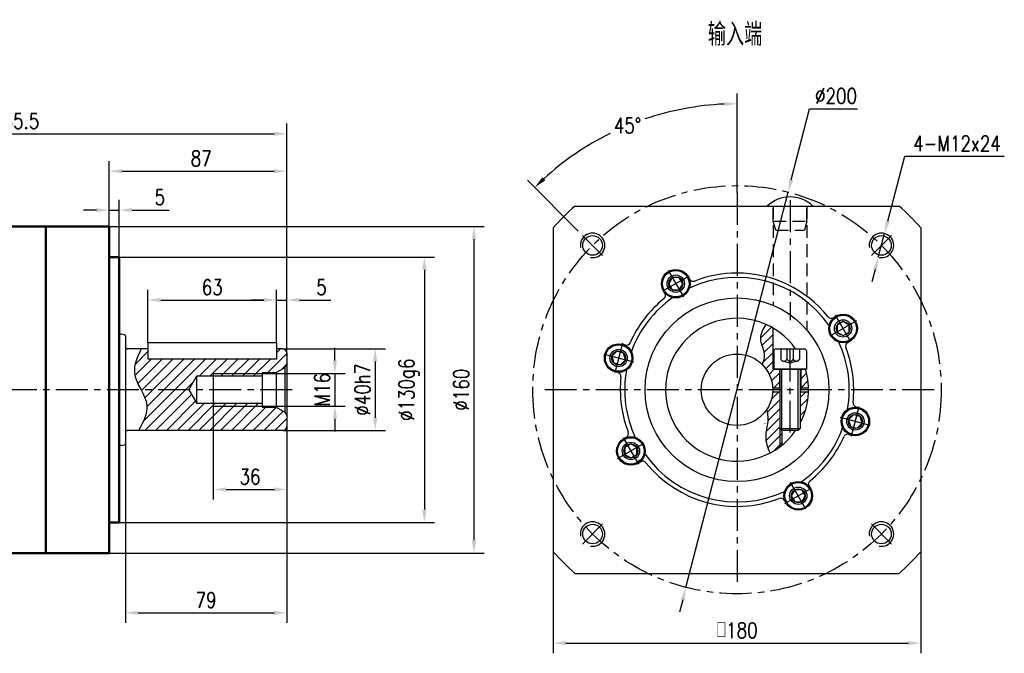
# Model space of a CAD drawing. Header units: inches. Extents: x 55 to 1027, y 13 to 695.
# Tile 3 of 3: x 545 to 1027, y 384 to 695. Entities that reach past the tile are written whole.
import ezdxf

# ---------------------------------------------------------------- set-up
doc = ezdxf.new("R2010")
doc.units = ezdxf.units.IN
doc.header["$LTSCALE"] = 25
doc.header["$MEASUREMENT"] = 0
for name, pattern in [('CENTER', [2, 1.25, -0.25, 0.25, -0.25]), ('HIDDEN', [0.375, 0.25, -0.125]), ('实线', [0])]:
    doc.linetypes.add(name, pattern=pattern)
for name, color, linetype in [('1轮廓实线层', 7, 'Continuous'), ('2细线层', 4, 'Continuous'), ('3中心线层', 1, 'CENTER'), ('4虚线层', 6, 'HIDDEN'), ('5剖面线层', 2, 'Continuous'), ('6文字层', 3, 'Continuous'), ('7标注层', 4, 'Continuous')]:
    doc.layers.add(name, color=color, linetype=linetype)
doc.layers.add('可见 (ISO)', color=7, linetype='实线', lineweight=50)
doc.styles.add('PC_TEXTSTYLE', font='isocp.shx', dxfattribs={"width": 0.8, "bigfont": 'HZFS.SHX'})
doc.styles.add('TH_GBDIM', font='romans.shx', dxfattribs={"width": 0.8, "bigfont": 'gbcbig.shx'})
doc.dimstyles.new('直径标注A3', dxfattribs={"dimscale": 2.5, "dimtxt": 3.5, "dimasz": 3, "dimexe": 2, "dimexo": 0.0625, "dimgap": 1, "dimtad": 1, "dimtih": 1, "dimtoh": 1, "dimdsep": 46, "dimtxsty": 'PC_TEXTSTYLE', "dimsah": 1, "dimcen": 0.09, "dimclrt": 3, "dimadec": 0, "dimazin": 0, "dimtfac": 0.7, "dimtmove": 0, "dimatfit": 0, "dimfxl": 1, "dimtzin": 0, "dimarcsym": 0})
doc.dimstyles.new('线性标注', dxfattribs={"dimscale": 2.5, "dimtxt": 2.5, "dimasz": 3, "dimexe": 2, "dimexo": 0, "dimgap": 1, "dimtad": 1, "dimdsep": 46, "dimtxsty": 'PC_TEXTSTYLE', "dimsah": 1, "dimcen": 0.09, "dimclrt": 3, "dimadec": 0, "dimazin": 2, "dimtfac": 0.7, "dimtix": 1, "dimtmove": 0, "dimatfit": 0, "dimfxl": 1, "dimtzin": 0, "dimarcsym": 0})
doc.dimstyles.new('角度标注', dxfattribs={"dimscale": 2.5, "dimtxt": 3.5, "dimasz": 3, "dimexe": 2, "dimexo": 0, "dimgap": 1, "dimtad": 1, "dimtih": 1, "dimtoh": 1, "dimdsep": 46, "dimtxsty": 'PC_TEXTSTYLE', "dimsah": 1, "dimcen": 0.09, "dimclrd": 4, "dimclrt": 3, "dimadec": 0, "dimazin": 0, "dimtfac": 0.7, "dimtmove": 0, "dimatfit": 0, "dimfxl": 1, "dimtzin": 0, "dimarcsym": 0})

# ---------------------------------------------------------------- blocks, each defined once
blk = doc.blocks.new('*D79')
at = {"layer": '7标注层', "color": 0, "lineweight": -2, "transparency": 16777216}
for p, q in [((410.292745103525, 592.3277031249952), (410.292745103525, 643.6591680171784)), ((675.7927451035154, 530.4953561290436), (675.7927451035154, 643.6591680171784)), ((416.542745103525, 638.6591680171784), (669.5427451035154, 638.6591680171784))]:
    blk.add_line(p, q, dxfattribs=at)
at = {"layer": '7标注层', "color": 0, "transparency": 16777216}
for points in [[(416.542745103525, 639.7008346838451), (416.542745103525, 637.6175013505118), (410.292745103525, 638.6591680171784)], [(669.5427451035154, 639.7008346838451), (669.5427451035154, 637.6175013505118), (675.7927451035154, 638.6591680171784)]]:
    blk.add_solid(points, dxfattribs=at)
at = {"layer": 'Defpoints', "color": 0, "transparency": 16777216}
for p in [(675.7927451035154, 638.6591680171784), (410.292745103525, 592.3277031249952), (675.7927451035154, 530.4953561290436)]:
    blk.add_point(p, dxfattribs=at)
at = {"layer": '7标注层', "color": 3, "transparency": 16777216, "insert": (543.0427451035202, 644.9091680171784), "char_height": 7.5, "attachment_point": 5, "style": 'TH_GBDIM'}
blk.add_mtext('265.5', dxfattribs=at)
blk = doc.blocks.new('*D99')
at = {"layer": '7标注层', "color": 0, "lineweight": -2, "transparency": 16777216}
for p, q in [((588.7927451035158, 578.2773150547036), (748.157957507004, 578.2773150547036)), ((743.157957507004, 572.0273150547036), (743.157957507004, 454.5273150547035)), ((588.7927451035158, 448.2773150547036), (748.157957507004, 448.2773150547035))]:
    blk.add_line(p, q, dxfattribs=at)
at = {"layer": '7标注层', "color": 0, "transparency": 16777216}
for points in [[(742.1162908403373, 572.0273150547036), (744.1996241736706, 572.0273150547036), (743.157957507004, 578.2773150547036)], [(742.1162908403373, 454.5273150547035), (744.1996241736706, 454.5273150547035), (743.157957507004, 448.2773150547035)]]:
    blk.add_solid(points, dxfattribs=at)
at = {"layer": 'Defpoints', "color": 0, "transparency": 16777216}
for p in [(588.7927451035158, 578.2773150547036), (588.7927451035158, 448.2773150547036), (743.157957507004, 448.2773150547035)]:
    blk.add_point(p, dxfattribs=at)
at = {"layer": '7标注层', "color": 3, "transparency": 16777216, "insert": (735.6579575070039, 513.2773150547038), "char_height": 7.5, "attachment_point": 5, "rotation": 90, "style": 'TH_GBDIM'}
blk.add_mtext('\\A1;%%c130g6', dxfattribs=at)
blk = doc.blocks.new('*D100')
at = {"layer": '7标注层', "color": 0, "lineweight": -2, "transparency": 16777216}
for p, q in [((673.7927451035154, 533.2773150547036), (724.0914415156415, 533.2773150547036)), ((719.0914415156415, 527.0273150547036), (719.0914415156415, 499.5273150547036)), ((673.7927451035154, 493.2773150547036), (724.0914415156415, 493.2773150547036))]:
    blk.add_line(p, q, dxfattribs=at)
at = {"layer": '7标注层', "color": 0, "transparency": 16777216}
for points in [[(718.0497748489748, 527.0273150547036), (720.1331081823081, 527.0273150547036), (719.0914415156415, 533.2773150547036)], [(718.0497748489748, 499.5273150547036), (720.1331081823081, 499.5273150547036), (719.0914415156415, 493.2773150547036)]]:
    blk.add_solid(points, dxfattribs=at)
at = {"layer": 'Defpoints', "color": 0, "transparency": 16777216}
for p in [(673.7927451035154, 533.2773150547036), (673.7927451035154, 493.2773150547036), (719.0914415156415, 493.2773150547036)]:
    blk.add_point(p, dxfattribs=at)
at = {"layer": '7标注层', "color": 3, "transparency": 16777216, "insert": (712.8414415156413, 513.2773150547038), "char_height": 7.5, "attachment_point": 5, "rotation": 90, "style": 'TH_GBDIM'}
blk.add_mtext('\\A1;%%c40h7', dxfattribs=at)
blk = doc.blocks.new('*D101')
at = {"layer": '7标注层', "color": 0, "lineweight": -2, "transparency": 16777216}
for p, q in [((699.3706427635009, 527.5273150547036), (699.3706427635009, 533.7773150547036)), ((663.4597263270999, 521.2773150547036), (704.3706427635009, 521.2773150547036)), ((699.3706427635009, 521.2773150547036), (699.3706427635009, 505.2773150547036)), ((663.4597263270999, 505.2773150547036), (704.3706427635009, 505.2773150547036)), ((699.3706427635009, 499.0273150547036), (699.3706427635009, 492.7773150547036))]:
    blk.add_line(p, q, dxfattribs=at)
at = {"layer": '7标注层', "color": 0, "transparency": 16777216}
for points in [[(698.3289760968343, 527.5273150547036), (700.4123094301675, 527.5273150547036), (699.3706427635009, 521.2773150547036)], [(698.3289760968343, 499.0273150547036), (700.4123094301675, 499.0273150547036), (699.3706427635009, 505.2773150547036)]]:
    blk.add_solid(points, dxfattribs=at)
at = {"layer": 'Defpoints', "color": 0, "transparency": 16777216}
for p in [(663.4597263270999, 521.2773150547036), (663.4597263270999, 505.2773150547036), (699.3706427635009, 505.2773150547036)]:
    blk.add_point(p, dxfattribs=at)
at = {"layer": '7标注层', "color": 3, "transparency": 16777216, "insert": (693.1206427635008, 513.2773150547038), "char_height": 7.5, "attachment_point": 5, "rotation": 90, "style": 'TH_GBDIM'}
blk.add_mtext('M16', dxfattribs=at)
blk = doc.blocks.new('*D102')
at = {"layer": '7标注层', "color": 0, "lineweight": -2, "transparency": 16777216}
for p, q in [((607.7927451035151, 536.2773150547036), (607.7927451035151, 562.2269495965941)), ((670.7927451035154, 536.2773150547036), (670.7927451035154, 562.2269495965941)), ((614.0427451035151, 557.2269495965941), (664.5427451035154, 557.2269495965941))]:
    blk.add_line(p, q, dxfattribs=at)
at = {"layer": '7标注层', "color": 0, "transparency": 16777216}
for points in [[(614.0427451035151, 558.2686162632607), (614.0427451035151, 556.1852829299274), (607.7927451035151, 557.2269495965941)], [(664.5427451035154, 558.2686162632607), (664.5427451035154, 556.1852829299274), (670.7927451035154, 557.2269495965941)]]:
    blk.add_solid(points, dxfattribs=at)
at = {"layer": 'Defpoints', "color": 0, "transparency": 16777216}
for p in [(670.7927451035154, 557.2269495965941), (607.7927451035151, 536.2773150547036), (670.7927451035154, 536.2773150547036)]:
    blk.add_point(p, dxfattribs=at)
at = {"layer": '7标注层', "color": 3, "transparency": 16777216, "insert": (639.2927451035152, 563.4769495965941), "char_height": 7.5, "attachment_point": 5, "style": 'TH_GBDIM'}
blk.add_mtext('63', dxfattribs=at)
blk = doc.blocks.new('*D103')
at = {"layer": '7标注层', "color": 0, "lineweight": -2, "transparency": 16777216}
for p, q in [((670.7927451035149, 536.2773150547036), (670.7927451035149, 562.2269495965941)), ((675.7927451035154, 529.7017508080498), (675.7927451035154, 562.2269495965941)), ((664.5427451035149, 557.2269495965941), (658.2927451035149, 557.2269495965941)), ((670.7927451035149, 557.2269495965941), (675.7927451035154, 557.2269495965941)), ((682.0427451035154, 557.2269495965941), (697.2927451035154, 557.2269495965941))]:
    blk.add_line(p, q, dxfattribs=at)
at = {"layer": '7标注层', "color": 0, "transparency": 16777216}
for points in [[(664.5427451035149, 558.2686162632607), (664.5427451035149, 556.1852829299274), (670.7927451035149, 557.2269495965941)], [(682.0427451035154, 558.2686162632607), (682.0427451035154, 556.1852829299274), (675.7927451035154, 557.2269495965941)]]:
    blk.add_solid(points, dxfattribs=at)
at = {"layer": 'Defpoints', "color": 0, "transparency": 16777216}
for p in [(675.7927451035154, 557.2269495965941), (670.7927451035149, 536.2773150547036), (675.7927451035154, 529.7017508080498)]:
    blk.add_point(p, dxfattribs=at)
at = {"layer": '7标注层', "color": 3, "transparency": 16777216, "insert": (692.7927451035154, 563.4769495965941), "char_height": 7.5, "attachment_point": 5, "style": 'TH_GBDIM'}
blk.add_mtext('5', dxfattribs=at)
blk = doc.blocks.new('*D104')
at = {"layer": '7标注层', "color": 0, "lineweight": -2, "transparency": 16777216}
for p, q in [((675.7927451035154, 497.267046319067), (675.7927451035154, 398.9888464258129)), ((596.7927451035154, 486.7995188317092), (596.7927451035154, 398.9888464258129)), ((603.0427451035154, 403.9888464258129), (669.5427451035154, 403.9888464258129))]:
    blk.add_line(p, q, dxfattribs=at)
at = {"layer": '7标注层', "color": 0, "transparency": 16777216}
for points in [[(603.0427451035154, 405.0305130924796), (603.0427451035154, 402.9471797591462), (596.7927451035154, 403.9888464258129)], [(669.5427451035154, 405.0305130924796), (669.5427451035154, 402.9471797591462), (675.7927451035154, 403.9888464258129)]]:
    blk.add_solid(points, dxfattribs=at)
at = {"layer": 'Defpoints', "color": 0, "transparency": 16777216}
for p in [(675.7927451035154, 497.267046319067), (596.7927451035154, 486.7995188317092), (675.7927451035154, 403.9888464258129)]:
    blk.add_point(p, dxfattribs=at)
at = {"layer": '7标注层', "color": 3, "transparency": 16777216, "insert": (636.2927451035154, 410.2388464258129), "char_height": 7.5, "attachment_point": 5, "style": 'TH_GBDIM'}
blk.add_mtext('79', dxfattribs=at)
blk = doc.blocks.new('*D105')
at = {"layer": '7标注层', "color": 0, "lineweight": -2, "transparency": 16777216}
for p, q in [((639.7927451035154, 505.2773150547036), (639.7927451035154, 459.4260778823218)), ((675.7927451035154, 498.409632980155), (675.7927451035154, 459.4260778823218)), ((646.0427451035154, 464.4260778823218), (669.5427451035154, 464.4260778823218))]:
    blk.add_line(p, q, dxfattribs=at)
at = {"layer": '7标注层', "color": 0, "transparency": 16777216}
for points in [[(646.0427451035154, 465.4677445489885), (646.0427451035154, 463.3844112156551), (639.7927451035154, 464.4260778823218)], [(669.5427451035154, 465.4677445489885), (669.5427451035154, 463.3844112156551), (675.7927451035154, 464.4260778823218)]]:
    blk.add_solid(points, dxfattribs=at)
at = {"layer": 'Defpoints', "color": 0, "transparency": 16777216}
for p in [(639.7927451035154, 505.2773150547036), (675.7927451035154, 498.409632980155), (675.7927451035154, 464.4260778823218)]:
    blk.add_point(p, dxfattribs=at)
at = {"layer": '7标注层', "color": 3, "transparency": 16777216, "insert": (657.7927451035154, 470.6760778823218), "char_height": 7.5, "attachment_point": 5, "style": 'TH_GBDIM'}
blk.add_mtext('36', dxfattribs=at)
blk = doc.blocks.new('*D106')
at = {"layer": '7标注层', "color": 0, "lineweight": -2, "transparency": 16777216}
for p, q in [((588.7927451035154, 592.7773150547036), (588.7927451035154, 625.333434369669)), ((675.7927451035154, 529.7017508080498), (675.7927451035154, 625.333434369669)), ((595.0427451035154, 620.333434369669), (669.5427451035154, 620.333434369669))]:
    blk.add_line(p, q, dxfattribs=at)
at = {"layer": '7标注层', "color": 0, "transparency": 16777216}
for points in [[(595.0427451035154, 621.3751010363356), (595.0427451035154, 619.2917677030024), (588.7927451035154, 620.333434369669)], [(669.5427451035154, 621.3751010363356), (669.5427451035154, 619.2917677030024), (675.7927451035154, 620.333434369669)]]:
    blk.add_solid(points, dxfattribs=at)
at = {"layer": 'Defpoints', "color": 0, "transparency": 16777216}
for p in [(675.7927451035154, 620.333434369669), (588.7927451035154, 592.7773150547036), (675.7927451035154, 529.7017508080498)]:
    blk.add_point(p, dxfattribs=at)
at = {"layer": '7标注层', "color": 3, "transparency": 16777216, "insert": (633.8921463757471, 626.583434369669), "char_height": 7.5, "attachment_point": 5, "style": 'TH_GBDIM'}
blk.add_mtext('87', dxfattribs=at)
blk = doc.blocks.new('*D107')
at = {"layer": '7标注层', "color": 0, "lineweight": -2, "transparency": 16777216}
for p, q in [((588.7927451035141, 565.3972325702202), (588.7927451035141, 606.3082556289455)), ((593.7927451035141, 565.3972325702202), (593.7927451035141, 606.3082556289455)), ((582.5427451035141, 601.3082556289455), (576.2927451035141, 601.3082556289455)), ((588.7927451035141, 601.3082556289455), (593.7927451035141, 601.3082556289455)), ((600.0427451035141, 601.3082556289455), (618.1260784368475, 601.3082556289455))]:
    blk.add_line(p, q, dxfattribs=at)
at = {"layer": '7标注层', "color": 0, "transparency": 16777216}
for points in [[(582.5427451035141, 602.3499222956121), (582.5427451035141, 600.2665889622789), (588.7927451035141, 601.3082556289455)], [(600.0427451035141, 602.3499222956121), (600.0427451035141, 600.2665889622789), (593.7927451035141, 601.3082556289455)]]:
    blk.add_solid(points, dxfattribs=at)
at = {"layer": 'Defpoints', "color": 0, "transparency": 16777216}
for p in [(593.7927451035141, 601.3082556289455), (588.7927451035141, 565.3972325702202), (593.7927451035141, 565.3972325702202)]:
    blk.add_point(p, dxfattribs=at)
at = {"layer": '7标注层', "color": 3, "transparency": 16777216, "insert": (613.6260784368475, 607.5582556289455), "char_height": 7.5, "attachment_point": 5, "style": 'TH_GBDIM'}
blk.add_mtext('5', dxfattribs=at)
blk = doc.blocks.new('*D108')
at = {"layer": '7标注层', "color": 0, "lineweight": -2, "transparency": 16777216}
for p, q in [((573.7927451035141, 593.2773150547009), (772.4516861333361, 593.2773150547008)), ((767.4516861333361, 587.0273150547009), (767.4516861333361, 439.5273150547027)), ((573.7927451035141, 433.2773150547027), (772.4516861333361, 433.2773150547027))]:
    blk.add_line(p, q, dxfattribs=at)
at = {"layer": '7标注层', "color": 0, "transparency": 16777216}
for points in [[(766.4100194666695, 587.0273150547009), (768.4933528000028, 587.0273150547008), (767.4516861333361, 593.2773150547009)], [(766.4100194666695, 439.5273150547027), (768.4933528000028, 439.5273150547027), (767.4516861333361, 433.2773150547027)]]:
    blk.add_solid(points, dxfattribs=at)
at = {"layer": 'Defpoints', "color": 0, "transparency": 16777216}
for p in [(573.7927451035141, 593.2773150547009), (573.7927451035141, 433.2773150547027), (767.4516861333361, 433.2773150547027)]:
    blk.add_point(p, dxfattribs=at)
at = {"layer": '7标注层', "color": 3, "transparency": 16777216, "insert": (761.201686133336, 513.277315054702), "char_height": 7.5, "attachment_point": 5, "rotation": 90, "style": 'TH_GBDIM'}
blk.add_mtext('%%C160', dxfattribs=at)
blk = doc.blocks.new('*D110')
at = {"layer": '7标注层', "color": 0, "lineweight": -2, "transparency": 16777216}
for p, q in [((922.8298033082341, 616.1483715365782), (931.8225247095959, 650.9496333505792)), ((931.8225247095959, 650.9496333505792), (955.1796675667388, 650.9496333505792)), ((871.229249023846, 416.4574971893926), (921.266150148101, 610.0971329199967)), ((869.6655958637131, 410.4062585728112), (868.1019427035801, 404.3550199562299))]:
    blk.add_line(p, q, dxfattribs=at)
at = {"layer": '7标注层', "color": 0, "transparency": 16777216}
for points in [[(921.8212635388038, 616.4089803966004), (923.8383430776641, 615.8877626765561), (921.266150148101, 610.0971329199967)], [(868.6570560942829, 410.6668674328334), (870.6741356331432, 410.1456497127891), (871.229249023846, 416.4574971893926)]]:
    blk.add_solid(points, dxfattribs=at)
at = {"layer": 'Defpoints', "color": 0, "transparency": 16777216}
for p in [(921.266150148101, 610.0971329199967), (871.229249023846, 416.4574971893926)]:
    blk.add_point(p, dxfattribs=at)
at = {"layer": '7标注层', "color": 3, "transparency": 16777216, "insert": (944.7510961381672, 657.1996333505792), "char_height": 7.5, "attachment_point": 5, "style": 'TH_GBDIM'}
blk.add_mtext('∅200', dxfattribs=at)
blk = doc.blocks.new('*D111')
at = {"layer": '7标注层', "color": 0, "lineweight": -2, "transparency": 16777216}
for p, q in [((806.2476995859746, 433.9047757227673), (806.2476995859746, 384.1335611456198)), ((986.2476995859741, 433.9047757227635), (986.2476995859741, 384.1335611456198)), ((812.4976995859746, 389.1335611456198), (979.9976995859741, 389.1335611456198))]:
    blk.add_line(p, q, dxfattribs=at)
at = {"layer": '7标注层', "color": 0, "transparency": 16777216}
for points in [[(812.4976995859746, 390.1752278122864), (812.4976995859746, 388.0918944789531), (806.2476995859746, 389.1335611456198)], [(979.9976995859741, 390.1752278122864), (979.9976995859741, 388.0918944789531), (986.2476995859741, 389.1335611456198)]]:
    blk.add_solid(points, dxfattribs=at)
at = {"layer": 'Defpoints', "color": 0, "transparency": 16777216}
for p in [(806.2476995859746, 433.9047757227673), (986.2476995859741, 433.9047757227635), (986.2476995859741, 389.1335611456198)]:
    blk.add_point(p, dxfattribs=at)
at = {"layer": '7标注层', "color": 3, "transparency": 16777216, "insert": (896.2476995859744, 395.3835611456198), "char_height": 7.5, "attachment_point": 5, "style": 'TH_GBDIM'}
blk.add_mtext('{□}180', dxfattribs=at)
blk = doc.blocks.new('GB／T70.1M10M30')
at = {"layer": '1轮廓实线层'}
for p, q in [((0, -7), (0, 7)), ((1, 8), (10, 8)), ((10, 8), (10, -8)), ((10, 5), (39, 5)), ((39, 5), (40, 4)), ((39, -5), (39, 5)), ((40, 4), (40, -4)), ((39, -5), (40, -4)), ((1, -8), (10, -8)), ((10, -5), (39, -5))]:
    blk.add_line(p, q, dxfattribs=at)
for centre, start, end in [((1, 7), 90, 180), ((1, -7), 180, 270)]:
    blk.add_arc(centre, 1, start, end, dxfattribs=at)
at = {"layer": '2细线层'}
for p, q in [((40, 4), (10, 4)), ((40, -4), (10, -4))]:
    blk.add_line(p, q, dxfattribs=at)
at = {"layer": '3中心线层', "ltscale": 0.5}
blk.add_line((41, 0), (-1, 0), dxfattribs=at)
at = {"layer": '4虚线层'}
for p, q in [((0, 4.575), (5, 4.575)), ((0, 1.525), (5, 1.525)), ((6, 3.05), (7, 0)), ((6, -3.05), (7, 0)), ((0, -1.525), (5, -1.525)), ((0, -4.575), (5, -4.575))]:
    blk.add_line(p, q, dxfattribs=at)
for centre, radius, end in [((4.337187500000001, 3.05), 1.6628125, 66.50873314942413), ((4.337187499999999, 2.220446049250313e-16), 1.662812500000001, 66.50873314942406), ((4.337187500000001, -3.05), 1.6628125, 66.50873314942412)]:
    blk.add_arc(centre, radius, 293.4912668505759, end, dxfattribs=at)
blk = doc.blocks.new('GB／T70.1M8R12')
at = {"layer": '1轮廓实线层'}
for p, q in [((0, 3.43), (-2.970467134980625, 1.715)), ((-2.970467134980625, 1.715), (-2.970467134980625, -1.715)), ((2.970467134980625, 1.715), (0, 3.43)), ((2.970467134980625, -1.715), (2.970467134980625, 1.715)), ((-2.970467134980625, -1.715), (0, -3.43)), ((0, -3.43), (2.970467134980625, -1.715))]:
    blk.add_line(p, q, dxfattribs=at)
for radius in [6.5, 3.43]:
    blk.add_circle((0, 0), radius, dxfattribs=at)
at = {"layer": '3中心线层'}
for p, q in [((0, 7.5), (0, -7.5)), ((7.5, 0), (-7.5, 0))]:
    blk.add_line(p, q, dxfattribs=at)
blk = doc.blocks.new('*D112')
at = {"layer": '7标注层', "color": 0, "lineweight": -2, "transparency": 16777216}
for p, q in [((896.2476995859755, 609.7440137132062), (896.2476995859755, 658.3842292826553)), ((818.5463117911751, 590.9787028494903), (793.6416165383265, 615.8833981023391))]:
    blk.add_line(p, q, dxfattribs=at)
at = {"layer": '7标注层', "color": 4, "lineweight": -2, "transparency": 16777216}
for start, end in [(92.55610739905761, 108.7848562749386), (116.3179091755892, 132.4438926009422)]:
    blk.add_arc((896.2476995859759, 513.2773150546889), 140.1069142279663, start, end, dxfattribs=at)
at = {"layer": '7标注层', "color": 4, "transparency": 16777216}
for points in [[(889.9760206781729, 654.2862343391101), (890.022488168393, 652.2034192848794), (896.2476995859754, 653.3842292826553)], [(802.4139984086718, 615.9147946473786), (800.974083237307, 617.420424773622), (797.177150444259, 612.3478641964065)]]:
    blk.add_solid(points, dxfattribs=at)
at = {"layer": 'Defpoints', "color": 0, "transparency": 16777216}
for p in [(859.985361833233, 648.6102019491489), (896.2476995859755, 609.7440137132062), (818.5463117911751, 590.9787028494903), (832.527731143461, 576.9972834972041), (896.2476995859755, 416.8106163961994)]:
    blk.add_point(p, dxfattribs=at)
at = {"layer": '7标注层', "color": 3, "transparency": 16777216, "insert": (842.6311047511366, 642.7192254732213), "char_height": 7.5, "attachment_point": 5, "style": 'TH_GBDIM'}
blk.add_mtext('45°', dxfattribs=at)
blk = doc.blocks.new('*D113')
at = {"layer": '7标注层', "color": 0, "lineweight": -2, "transparency": 16777216}
for p, q in [((970.0508291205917, 595.8412308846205), (978.3484272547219, 627.6455795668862)), ((978.3484272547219, 627.6455795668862), (1027.134141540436, 627.6455795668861)), ((965.4437076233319, 578.1823257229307), (968.4730477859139, 589.7936606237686)), ((963.865926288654, 572.1347554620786), (962.288144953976, 566.0871852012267))]:
    blk.add_line(p, q, dxfattribs=at)
at = {"layer": '7标注层', "color": 0, "transparency": 16777216}
for points in [[(969.0429007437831, 596.1041944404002), (971.0587574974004, 595.5782673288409), (968.4730477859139, 589.7936606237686)], [(962.8579979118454, 572.3977190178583), (964.8738546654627, 571.871791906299), (965.4437076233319, 578.1823257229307)]]:
    blk.add_solid(points, dxfattribs=at)
at = {"layer": 'Defpoints', "color": 0, "transparency": 16777216}
for p in [(968.4730477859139, 589.7936606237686), (965.4437076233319, 578.1823257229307)]:
    blk.add_point(p, dxfattribs=at)
at = {"layer": '7标注层', "color": 3, "transparency": 16777216, "insert": (1003.991284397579, 633.895579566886), "char_height": 7.5, "attachment_point": 5, "style": 'TH_GBDIM'}
blk.add_mtext('4-M12x24', dxfattribs=at)
blk = doc.blocks.new('卡扣16.5')
at = {"layer": '1轮廓实线层'}
blk.add_line((991.6623063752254, 392.4472060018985), (1014.052770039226, 392.4472060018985), dxfattribs=at)
blk.add_arc((1002.857538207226, 380.6627514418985), 16.25443278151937, 46.46880071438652, 133.5311992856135, dxfattribs=at)
at = {"layer": '4虚线层'}
for p, q in [((994.6084200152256, 385.0819219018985), (994.6084200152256, 392.4472060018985)), ((1011.106656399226, 385.0819219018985), (1011.106656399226, 392.4472060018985)), ((995.7925331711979, 380.6627514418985), (994.6084200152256, 385.0819219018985)), ((994.6084200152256, 385.0819219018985), (1011.106656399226, 385.0819219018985)), ((1011.106656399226, 385.0819219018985), (1009.922543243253, 380.6627514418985)), ((995.7925331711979, 380.6627514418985), (1009.922543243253, 380.6627514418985))]:
    blk.add_line(p, q, dxfattribs=at)

msp = doc.modelspace()

# ---------------------------------------------------------------- hatches: boundary and pattern name
at = {"layer": '5剖面线层'}
h = msp.add_hatch(dxfattribs=at)
h.set_pattern_fill('ANSI31', color=256, scale=25)
h.set_pattern_definition([(45, (-763.2187061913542, 197.9009471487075), (-2.209708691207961, 2.209708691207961), [])])
edge = h.paths.add_edge_path()
edge.add_spline(control_points=[(910.7098771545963, 503.4236142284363), (911.0372446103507, 502.3676453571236), (911.9664067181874, 498.084348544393), (909.2912160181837, 490.6233688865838), (911.1188812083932, 484.8967468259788), (912.4776318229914, 482.2678116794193)], knot_values=[43.83531889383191, 43.83531889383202, 43.83531889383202, 43.83531889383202, 47.08885383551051, 56.92572404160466, 65.72849898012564, 65.72849898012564, 65.72849898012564, 65.72849898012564], degree=3, periodic=0)
edge.add_arc((896.2476995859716, 513.2773150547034), 35, 297.6269193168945, 306.869897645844)
edge.add_line((917.2476995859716, 485.2773150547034), (917.2476995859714, 512.2773150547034))
edge.add_line((917.2476995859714, 512.2773150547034), (913.7191047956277, 512.2773150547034))
edge.add_arc((896.2476995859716, 513.2773150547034), 17.5, 325.73172004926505, 356.72417104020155, ccw=False)
edge = h.paths.add_edge_path()
edge.add_spline(control_points=[(910.3424082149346, 545.3138440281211), (909.0146880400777, 543.0550091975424), (906.2333052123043, 538.3230750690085), (910.3489074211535, 531.5751186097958), (909.172804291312, 527.342984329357), (908.5514035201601, 525.7219472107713)], knot_values=[0, 0, 0, 0, 7.347999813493, 15.3930028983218, 20.44105991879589, 20.44105991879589, 20.44105991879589, 20.44105991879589], degree=3, periodic=0)
edge.add_arc((896.2476995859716, 513.2773150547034), 17.5, 3.275828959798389, 45.326264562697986, ccw=False)
edge.add_line((913.7191047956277, 514.2773150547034), (916.9976995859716, 514.2773150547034))
edge.add_line((916.9976995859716, 514.2773150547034), (916.9976995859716, 523.2773150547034))
edge.add_line((916.9976995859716, 523.2773150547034), (913.7476995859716, 523.2773150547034))
edge.add_line((913.7476995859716, 523.2773150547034), (913.7476995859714, 543.5882041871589))
edge.add_arc((896.2476995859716, 513.2773150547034), 35, 60.00000000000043, 66.25254949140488)
h.paths.add_polyline_path([(927.4976995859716, 514.2773150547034), (931.2334109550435, 514.2773150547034, 0.06538704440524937), (929.7887192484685, 523.2773150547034), (927.4976995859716, 523.2773150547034)])
h.paths.add_polyline_path([(927.2476995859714, 497.029238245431, 0.1140381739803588), (931.2334109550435, 512.2773150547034), (927.2476995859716, 512.2773150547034)])
edge = h.paths.add_edge_path()
edge.add_line((918.2476995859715, 494.2773150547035), (917.2476995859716, 494.2773150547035))
edge.add_line((917.2476995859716, 494.2773150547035), (917.2476995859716, 485.2773150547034))
edge.add_arc((896.2476995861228, 513.277315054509), 34.99999999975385, 306.8698976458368, 308.944803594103)
edge.add_line((918.2476995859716, 486.055999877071), (918.2476995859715, 494.2773150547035))
h = msp.add_hatch(dxfattribs=at)
h.set_pattern_fill('ANSI31', color=2, scale=30)
h.set_pattern_definition([(45, (8.417377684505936, 49.26404996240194), (-2.651650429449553, 2.651650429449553), [])])
edge = h.paths.add_edge_path()
edge.add_line((674.79873967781, 502.3489829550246), (670.5927451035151, 504.7773150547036))
edge.add_line((670.5927451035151, 504.7773150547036), (663.7927451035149, 504.7773150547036))
edge.add_line((663.7927451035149, 504.7773150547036), (663.7927451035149, 505.2773150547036))
edge.add_line((663.7927451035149, 505.2773150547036), (639.7927451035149, 505.2773150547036))
edge.add_line((639.7927451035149, 505.2773150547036), (639.7927451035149, 506.4773150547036))
edge.add_line((639.7927451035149, 506.4773150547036), (631.7927451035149, 506.4773150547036))
edge.add_line((631.7927451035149, 506.4773150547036), (627.8667632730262, 513.277315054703))
edge.add_line((627.8667632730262, 513.277315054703), (604.41572586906, 513.277315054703))
edge.add_spline(control_points=[(604.41572586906, 513.277315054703), (605.7495986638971, 510.7246251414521), (609.0724172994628, 504.1615445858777), (605.4415676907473, 497.4085958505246), (603.2203070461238, 493.2773150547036)], knot_values=[21.01897141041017, 21.01897141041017, 21.01897141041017, 21.01897141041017, 29.25262591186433, 42.22739598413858, 42.22739598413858, 42.22739598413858, 42.22739598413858], degree=3, periodic=0)
edge.add_line((603.2203070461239, 493.2773150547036), (673.7927451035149, 493.2773150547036))
edge.add_arc((673.7927451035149, 495.2773150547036), 2, 270, 360)
edge.add_line((675.7927451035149, 495.2773150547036), (675.7927451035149, 500.6273150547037))
edge.add_line((675.7927451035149, 500.6273150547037), (674.79873967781, 502.3489829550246))
edge = h.paths.add_edge_path()
edge.add_line((631.7927451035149, 520.0773150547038), (639.7927451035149, 520.0773150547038))
edge.add_line((639.7927451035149, 520.0773150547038), (639.7927451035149, 521.2773150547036))
edge.add_line((639.7927451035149, 521.2773150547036), (663.7927451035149, 521.2773150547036))
edge.add_line((663.7927451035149, 521.2773150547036), (663.7927451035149, 521.7773150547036))
edge.add_line((663.7927451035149, 521.7773150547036), (670.5927451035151, 521.7773150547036))
edge.add_line((670.5927451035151, 521.7773150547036), (674.79873967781, 524.2056471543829))
edge.add_line((674.79873967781, 524.2056471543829), (675.7927451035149, 525.9273150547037))
edge.add_line((675.7927451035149, 525.9273150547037), (675.7927451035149, 531.2773150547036))
edge.add_arc((673.7927451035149, 531.2773150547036), 2, 0, 90)
edge.add_line((673.7927451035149, 533.2773150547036), (670.7927451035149, 533.2773150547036))
edge.add_line((670.7927451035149, 533.2773150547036), (670.7927451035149, 528.2773150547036))
edge.add_line((670.7927451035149, 528.2773150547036), (607.7927451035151, 528.2773150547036))
edge.add_line((607.7927451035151, 528.2773150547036), (607.7927451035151, 533.2773150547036))
edge.add_line((607.7927451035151, 533.2773150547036), (604.5258721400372, 533.2773150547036))
edge.add_spline(control_points=[(604.5258721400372, 533.2773150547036), (602.6664209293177, 529.3375045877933), (599.4601758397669, 522.5441034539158), (602.98539124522, 516.0146081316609), (604.41572586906, 513.277315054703)], knot_values=[0, 0, 0, 0, 12.1898827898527, 21.01897141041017, 21.01897141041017, 21.01897141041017, 21.01897141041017], degree=3, periodic=0)
edge.add_line((604.4157258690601, 513.277315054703), (627.8667632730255, 513.277315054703))
edge.add_line((627.8667632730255, 513.277315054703), (631.7927451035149, 520.0773150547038))
h.paths.add_polyline_path([(663.7927451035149, 521.2773150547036), (639.7927451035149, 521.2773150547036), (639.7927451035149, 520.0773150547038), (663.7927451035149, 520.0773150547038)], flags=17)
h.paths.add_polyline_path([(663.7927451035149, 506.4773150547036), (639.7927451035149, 506.4773150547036), (639.7927451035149, 505.2773150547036), (663.7927451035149, 505.2773150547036)], flags=17)

# ---------------------------------------------------------------- linework, layer by layer
for p, q in [((596.3795691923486, 540.2475151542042), (594.7927451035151, 540.5273150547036)), ((596.7927451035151, 539.755111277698), (596.7927451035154, 513.0273150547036)), ((670.7927451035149, 536.2773150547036), (607.7927451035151, 536.2773150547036)), ((607.7927451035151, 536.2773150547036), (607.7927451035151, 528.2773150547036)), ((670.7927451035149, 536.2773150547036), (670.7927451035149, 528.2773150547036)), ((607.7927451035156, 533.2773150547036), (597.7927451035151, 533.2773150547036)), ((673.7927451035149, 533.2773150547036), (670.7927451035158, 533.2773150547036)), ((675.7927451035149, 531.2773150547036), (675.7927451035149, 495.2773150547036)), ((670.7927451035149, 528.2773150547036), (607.7927451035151, 528.2773150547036)), ((596.7927451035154, 513.2773150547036), (596.7927451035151, 486.5495188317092)), ((673.7927451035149, 493.2773150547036), (597.7927451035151, 493.2773150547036)), ((594.7927451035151, 486.0273150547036), (596.3795691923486, 486.3071149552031))]:
    msp.add_line(p, q)
for centre, radius, start, end in [((596.2927451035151, 539.755111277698), 0.5, 0, 79.99999999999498), ((597.7927451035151, 534.2773150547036), 1, 180, 270), ((673.7927451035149, 531.2773150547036), 2, 0, 90), ((597.7927451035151, 492.2773150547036), 1, 90, 180), ((673.7927451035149, 495.2773150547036), 2, 270, 0), ((596.2927451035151, 486.7995188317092), 0.5, 280.000000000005, 0)]:
    msp.add_arc(centre, radius, start, end)
at = {"layer": '1轮廓实线层'}
for p, q in [((816.8751602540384, 603.2773150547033), (975.6202389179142, 603.277315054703)), ((806.2476995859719, 592.6498543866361), (806.2476995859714, 433.9047757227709)), ((986.2476995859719, 592.6498543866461), (986.2476995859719, 433.9047757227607)), ((873.0792321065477, 567.406277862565), (872.3098774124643, 568.7388392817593)), ((860.9548764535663, 560.4062778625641), (860.1855217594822, 561.7388392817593)), ((943.376662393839, 548.5701381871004), (944.7092238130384, 549.3394928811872)), ((594.7927451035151, 540.5273150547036), (593.7927451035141, 540.5273150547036)), ((913.7476995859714, 543.5882041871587), (913.7476995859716, 523.2773150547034)), ((841.5901624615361, 535.1696912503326), (840.103883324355, 535.5679385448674)), ((950.3766623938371, 536.4457825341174), (951.7092238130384, 537.2151372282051)), ((674.79873967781, 524.2056471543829), (675.7927451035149, 525.9273150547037)), ((675.7927451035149, 525.9273150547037), (675.7927451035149, 500.6273150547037)), ((639.7927451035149, 521.2773150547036), (639.7927451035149, 505.2773150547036)), ((663.7927451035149, 521.7773150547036), (670.5927451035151, 521.7773150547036)), ((663.7927451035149, 521.7773150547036), (663.7927451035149, 504.7773150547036)), ((670.5927451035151, 521.7773150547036), (674.79873967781, 524.2056471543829)), ((670.5927451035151, 521.7773150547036), (670.5927451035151, 504.7773150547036)), ((674.79873967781, 524.2056471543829), (674.79873967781, 502.3489829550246)), ((837.966695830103, 521.646729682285), (836.4804166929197, 522.0449769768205)), ((913.7476995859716, 523.2773150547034), (929.7887192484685, 523.2773150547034)), ((916.9976995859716, 523.2773150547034), (916.9976995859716, 514.2773150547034)), ((927.4976995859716, 523.2773150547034), (927.4976995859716, 514.2773150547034)), ((627.8667632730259, 513.2773150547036), (631.7927451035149, 520.0773150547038)), ((631.7927451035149, 506.4773150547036), (631.7927451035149, 520.0773150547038)), ((631.7927451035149, 520.0773150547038), (663.7927451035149, 520.0773150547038)), ((627.8667632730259, 513.2773150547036), (631.7927451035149, 506.4773150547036)), ((913.7191047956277, 514.2773150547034), (917.2476995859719, 514.2773150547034)), ((913.7191047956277, 512.2773150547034), (917.2476995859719, 512.2773150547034)), ((927.2476995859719, 514.2773150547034), (931.2334109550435, 514.2773150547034)), ((927.2476995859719, 512.2773150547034), (931.2334109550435, 512.2773150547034)), ((663.7927451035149, 506.4773150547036), (631.7927451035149, 506.4773150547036)), ((954.5287033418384, 504.9079004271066), (956.0149824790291, 504.509653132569)), ((918.2476995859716, 493.2773150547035), (918.2476995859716, 486.055999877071)), ((842.1187367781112, 490.1088475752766), (840.7861753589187, 489.3394928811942)), ((950.9052367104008, 491.3849388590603), (952.3915158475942, 490.9866915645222)), ((594.7927451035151, 486.0273150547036), (593.7927451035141, 486.0273150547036)), ((849.118736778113, 477.9844919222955), (847.7861753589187, 477.215137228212)), ((931.5405227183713, 466.1483522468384), (932.3098774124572, 464.8157908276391)), ((919.4161670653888, 459.1483522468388), (920.1855217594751, 457.8157908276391)), ((816.8751602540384, 423.2773150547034), (975.6202389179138, 423.2773150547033))]:
    msp.add_line(p, q, dxfattribs=at)
at = {"layer": '1轮廓实线层', "extrusion": (0, -1.224646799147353e-16, -1)}
for p, q in [((663.7927451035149, 504.7773150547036), (670.5927451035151, 504.7773150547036)), ((670.5927451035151, 504.7773150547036), (674.79873967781, 502.3489829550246)), ((674.79873967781, 502.3489829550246), (675.7927451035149, 500.6273150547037))]:
    msp.add_line(p, q, dxfattribs=at)
at = {"layer": '1轮廓实线层'}
for centre, radius in [((825.5370214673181, 583.987993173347), 4.800000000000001), ((966.9583777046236, 583.9879931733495), 4.800000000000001), ((866.2476995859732, 565.2388392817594), 7), ((866.2476995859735, 565.2388392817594), 4.25), ((896.2476995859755, 513.2773150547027), 45), ((948.2092238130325, 543.2773150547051), 7), ((948.209223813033, 543.2773150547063), 4.25), ((838.2921500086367, 528.8064577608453), 7), ((838.2921500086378, 528.8064577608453), 4.25), ((896.2476995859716, 513.2773150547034), 17.5), ((954.2032491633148, 497.74817234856), 7), ((954.2032491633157, 497.7481723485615), 4.25), ((844.286175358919, 483.2773150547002), 7), ((844.2861753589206, 483.2773150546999), 4.25), ((926.2476995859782, 461.3157908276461), 7), ((926.2476995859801, 461.3157908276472), 4.25), ((825.53702146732, 442.5666369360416), 4.800000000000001), ((966.9583777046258, 442.5666369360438), 4.800000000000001)]:
    msp.add_circle(centre, radius, dxfattribs=at)
for centre, radius, start, end in [((896.2476995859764, 513.2773150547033), 120, 131.4096221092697, 138.5903778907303), ((896.2476995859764, 513.2773150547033), 120, 41.40962210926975, 48.59037789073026), ((896.2476995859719, 513.2773150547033), 57.15, 90, 111.2481362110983), ((896.2476995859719, 513.2773150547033), 57.15, 38.75186378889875, 90), ((896.2476995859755, 513.2773150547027), 55, 34.88768237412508, 115.1123176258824), ((874.8112829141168, 568.4062778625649), 2, 209.9999999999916, 291.2481362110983), ((859.2228256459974, 559.4062778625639), 2, 308.7518637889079, 30.00000000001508), ((896.2476995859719, 513.2773150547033), 57.15, 128.7518637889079, 156.248136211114), ((896.2476995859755, 513.2773150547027), 55, 124.8876823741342, 160.112317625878), ((896.2476995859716, 513.2773150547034), 35, 34.84990457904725, 325.1500954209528), ((942.376662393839, 550.3021889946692), 2, 218.7518637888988, 300.0000000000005), ((842.107800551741, 537.1015429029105), 2, 255.0000000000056, 336.2481362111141), ((896.2476995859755, 513.2773150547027), 55, 349.8876823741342, 25.11231762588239), ((951.3766623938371, 534.7137317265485), 2, 120.0000000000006, 201.2481362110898), ((896.2476995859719, 513.2773150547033), 57.15, 353.7518637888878, 21.2481362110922), ((837.4490577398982, 519.7148780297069), 2, 353.7518637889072, 75.00000000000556), ((896.2476995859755, 513.2773150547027), 55, 169.8876823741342, 205.1123176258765), ((896.2476995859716, 513.2773150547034), 35, 332.3395501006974, 16.60154959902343), ((896.2476995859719, 513.2773150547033), 57.15, 173.7518637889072, 201.2481362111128), ((955.0463414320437, 506.8397520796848), 2, 173.7518637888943, 255.0000000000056), ((841.1187367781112, 491.8408983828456), 2, 300.0000000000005, 21.24813621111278), ((896.2476995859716, 513.2773150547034), 35, 328.9972808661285, 329.0035908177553), ((896.2476995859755, 513.2773150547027), 55, 304.8876823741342, 340.112317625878), ((896.2476995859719, 513.2773150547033), 57.15, 308.7518637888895, 336.2481362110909), ((950.387598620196, 489.453087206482), 2, 75.00000000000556, 156.2481362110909), ((850.118736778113, 476.2524411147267), 2, 38.75186378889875, 120.0000000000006), ((896.2476995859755, 513.2773150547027), 55, 214.8876823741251, 295.1123176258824), ((896.2476995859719, 513.2773150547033), 57.15, 218.7518637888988, 291.2481362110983), ((933.2725735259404, 467.148352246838), 2, 128.7518637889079, 209.9999999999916), ((917.6841162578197, 458.148352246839), 2, 29.99999999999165, 111.2481362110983), ((896.2476995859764, 513.2773150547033), 120, 221.4096221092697, 228.5903778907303), ((896.2476995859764, 513.2773150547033), 120, 311.4096221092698, 318.5903778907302)]:
    msp.add_arc(centre, radius, start, end, dxfattribs=at)
at = {"layer": '2细线层'}
for p, q in [((639.7927451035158, 521.2773150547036), (663.7927451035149, 521.2773150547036)), ((917.2476995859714, 512.2773150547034), (917.2476995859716, 485.2773150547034)), ((927.2476995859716, 512.2773150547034), (927.2476995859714, 497.0292382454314))]:
    msp.add_line(p, q, dxfattribs=at)
at = {"layer": '2细线层', "extrusion": (0, -1.224646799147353e-16, -1)}
msp.add_line((639.7927451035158, 505.2773150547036), (663.7927451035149, 505.2773150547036), dxfattribs=at)
at = {"layer": '2细线层'}
for centre in [(825.5370214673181, 583.987993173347), (966.9583777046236, 583.9879931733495), (825.53702146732, 442.5666369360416), (966.9583777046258, 442.5666369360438)]:
    msp.add_arc(centre, 6, 259.9999999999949, 189.9999999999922, dxfattribs=at)
for points, knots in [([(910.3424082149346, 545.3138440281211), (909.0146880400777, 543.0550091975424), (906.2333052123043, 538.3230750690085), (910.3489074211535, 531.5751186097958), (909.172804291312, 527.342984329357), (908.5514035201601, 525.7219472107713)], [0, 0, 0, 0, 7.347999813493, 15.3930028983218, 20.44105991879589, 20.44105991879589, 20.44105991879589, 20.44105991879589]), ([(910.7098771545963, 503.4236142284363), (911.0372446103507, 502.3676453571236), (911.9664067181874, 498.084348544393), (909.2912160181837, 490.6233688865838), (911.1188812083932, 484.8967468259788), (912.4776318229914, 482.2678116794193)], [43.83531889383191, 43.83531889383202, 43.83531889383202, 43.83531889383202, 47.08885383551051, 56.92572404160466, 65.72849898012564, 65.72849898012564, 65.72849898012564, 65.72849898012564])]:
    msp.add_open_spline(points, degree=3, knots=knots, dxfattribs=at)
msp.add_spline([(604.5258721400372, 533.2773150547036), (601.2115655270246, 521.5466452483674), (607.2815545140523, 505.6000958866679), (603.2203070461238, 493.2773150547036)], degree=3, dxfattribs=at)
at = {"layer": '3中心线层', "ltscale": 0.5}
for p, q in [((896.2476995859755, 609.7440137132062), (896.2476995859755, 416.8106163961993)), ((922.2476995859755, 606.0986025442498), (922.2476995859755, 547.416983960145)), ((830.4666794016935, 579.0583352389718), (820.607363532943, 588.9176511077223)), ((962.0287197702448, 579.058335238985), (971.8880356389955, 588.9176511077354)), ((678.4067189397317, 513.2773150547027), (330.3212390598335, 513.2773150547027)), ((992.714398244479, 513.2773150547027), (799.7810009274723, 513.2773150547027)), ((830.4666794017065, 447.4962948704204), (820.607363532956, 437.63697900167)), ((962.0287197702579, 447.4962948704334), (971.8880356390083, 437.6369790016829))]:
    msp.add_line(p, q, dxfattribs=at)
msp.add_circle((896.2476995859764, 513.2773150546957), 100, dxfattribs=at)
at = {"layer": '4虚线层'}
for p, q in [((913.9976995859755, 603.2773150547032), (913.9976995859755, 554.6287055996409)), ((930.497699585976, 603.2773150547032), (930.497699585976, 542.4652834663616))]:
    msp.add_line(p, q, dxfattribs=at)
at = {"layer": '可见 (ISO)', "ltscale": 1.315789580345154}
for p, q in [((557.7927451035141, 593.2773150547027), (535.2927451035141, 593.2773150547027)), ((557.7927451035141, 593.2773150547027), (557.7927451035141, 433.2773150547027)), ((573.7927451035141, 593.2773150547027), (557.7927451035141, 593.2773150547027)), ((573.7927451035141, 593.2773150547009), (588.7927451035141, 593.2773150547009)), ((588.7927451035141, 585.0843481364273), (588.7927451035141, 593.2773150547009)), ((588.7927451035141, 585.0843481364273), (588.7927451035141, 441.4702819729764)), ((593.7927451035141, 578.2881434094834), (588.7927451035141, 578.2881434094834)), ((593.7927451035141, 522.81692735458), (593.7927451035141, 578.2881434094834)), ((593.7927451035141, 577.5843003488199), (593.7927451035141, 577.5734719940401)), ((593.7927451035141, 522.81692735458), (593.7927451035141, 521.7756070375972)), ((593.7927451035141, 521.7756070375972), (593.7927451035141, 504.7790230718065)), ((593.7927451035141, 504.7790230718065), (593.7927451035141, 503.7377027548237)), ((593.7927451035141, 448.2773150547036), (593.7927451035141, 503.7377027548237)), ((593.7927451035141, 448.9811581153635), (593.7927451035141, 448.9703297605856)), ((588.7927451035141, 448.2773150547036), (593.7927451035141, 448.2773150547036)), ((588.7927451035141, 433.2773150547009), (588.7927451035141, 441.4702819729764)), ((557.7927451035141, 433.2773150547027), (535.2927451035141, 433.2773150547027)), ((573.7927451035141, 433.2773150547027), (557.7927451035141, 433.2773150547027)), ((588.7927451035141, 433.2773150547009), (573.7927451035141, 433.2773150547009))]:
    msp.add_line(p, q, dxfattribs=at)

# ---------------------------------------------------------------- block references
at = {"layer": '1轮廓实线层'}
msp.add_blockref('卡扣16.5', (-80.60983862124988, 210.8301090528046), dxfattribs=at)
for name, p, rotation in [('GB／T70.1M8R12', (866.254124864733, 565.2405609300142), 30), ('GB／T70.1M8R12', (948.210945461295, 543.270889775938), 299.9999999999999), ('GB／T70.1M8R12', (838.2954759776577, 528.8122185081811), 74.99999999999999), ('GB／T70.1M10M30', (922.2476995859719, 533.2773150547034), 270), ('GB／T70.1M8R12', (954.199923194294, 497.7424116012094), 255), ('GB／T70.1M8R12', (844.2844537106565, 483.2837403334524), 120), ('GB／T70.1M8R12', (926.2412743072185, 461.3140691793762), 209.9999999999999)]:
    msp.add_blockref(name, p, dxfattribs=dict(at, rotation=rotation))

# ---------------------------------------------------------------- texts
at = {"layer": '6文字层', "insert": (881.9516756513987, 692.9111266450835), "char_height": 11.11111111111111, "attachment_point": 1, "style": 'PC_TEXTSTYLE'}
msp.add_mtext_dynamic_manual_height_columns('输入端', width=40.72609650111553, gutter_width=25, heights=[0], dxfattribs=at)

# ---------------------------------------------------------------- dimensions: what is measured, and where the dimension line sits
at = {"layer": '7标注层'}
dim = msp.add_diameter_dim_2p(p1=(871.229249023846, 416.4574971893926), p2=(921.266150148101, 610.0971329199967), dimstyle='直径标注A3', override={"dimtxt": 3, "dimasz": 2.5, "dimtxsty": 'TH_GBDIM', "dimadec": 2}, dxfattribs=at)
dim.commit()
dim.dimension.update_dxf_attribs({"geometry": '*D110', "text_midpoint": (944.7510961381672, 650.9496333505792), "dimtype": 163})
dim = msp.add_angular_dim_2l(base=(859.985361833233, 648.6102019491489), line1=((832.527731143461, 576.9972834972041), (818.5463117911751, 590.9787028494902)), line2=((896.2476995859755, 609.7440137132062), (896.2476995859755, 416.8106163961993)), dimstyle='角度标注', override={"dimtxt": 3, "dimasz": 2.5, "dimdec": 0, "dimtxsty": 'TH_GBDIM'}, dxfattribs=at)
dim.commit()
dim.dimension.update_dxf_attribs({"geometry": '*D112', "text_midpoint": (842.6311047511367, 642.7192254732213)})
for base, p1, p2, picture, middle in [((675.7927451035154, 638.6591680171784), (410.292745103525, 592.3277031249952), (675.7927451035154, 530.4953561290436), '*D79', (543.0427451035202, 644.9091680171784)), ((670.7927451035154, 557.2269495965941), (607.7927451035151, 536.2773150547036), (670.7927451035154, 536.2773150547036), '*D102', (639.2927451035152, 563.4769495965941)), ((675.7927451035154, 464.4260778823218), (639.7927451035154, 505.2773150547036), (675.7927451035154, 498.409632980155), '*D105', (657.7927451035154, 470.6760778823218)), ((675.7927451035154, 403.9888464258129), (596.7927451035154, 486.7995188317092), (675.7927451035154, 497.267046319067), '*D104', (636.2927451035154, 410.2388464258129))]:
    dim = msp.add_linear_dim(base=base, p1=p1, p2=p2, dimstyle='线性标注', override={"dimtxt": 3, "dimasz": 2.5, "dimtxsty": 'TH_GBDIM', "dimadec": 2}, dxfattribs=at)
    dim.commit()
    dim.dimension.update_dxf_attribs({"geometry": picture, "text_midpoint": middle})
dim = msp.add_diameter_dim_2p(p1=(965.4437076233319, 578.1823257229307), p2=(968.4730477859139, 589.7936606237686), text='4-M12x24', dimstyle='直径标注A3', override={"dimtxt": 3, "dimasz": 2.5, "dimtxsty": 'TH_GBDIM', "dimadec": 2}, dxfattribs=at)
dim.commit()
dim.dimension.update_dxf_attribs({"geometry": '*D113', "text_midpoint": (1003.991284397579, 627.645579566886), "dimtype": 163})
for base, p1, p2, picture, middle in [((675.7927451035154, 620.333434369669), (588.7927451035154, 592.7773150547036), (675.7927451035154, 529.7017508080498), '*D106', (633.8921463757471, 620.333434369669)), ((593.7927451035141, 601.3082556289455), (588.7927451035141, 565.3972325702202), (593.7927451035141, 565.3972325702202), '*D107', (613.6260784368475, 601.3082556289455)), ((675.7927451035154, 557.2269495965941), (670.7927451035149, 536.2773150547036), (675.7927451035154, 529.7017508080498), '*D103', (692.7927451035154, 557.2269495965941))]:
    dim = msp.add_linear_dim(base=base, p1=p1, p2=p2, dimstyle='线性标注', override={"dimtxt": 3, "dimasz": 2.5, "dimtxsty": 'TH_GBDIM', "dimadec": 2}, dxfattribs=at)
    dim.commit()
    dim.dimension.update_dxf_attribs({"geometry": picture, "text_midpoint": middle, "dimtype": 160})
for base, p1, p2, text, picture, middle in [((767.4516861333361, 433.2773150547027), (573.7927451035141, 593.2773150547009), (573.7927451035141, 433.2773150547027), '%%C<>', '*D108', (761.201686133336, 513.277315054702)), ((743.157957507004, 448.2773150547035), (588.7927451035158, 578.2773150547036), (588.7927451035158, 448.2773150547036), '\\A1;%%c<>g6', '*D99', (735.6579575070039, 513.2773150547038)), ((719.0914415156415, 493.2773150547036), (673.7927451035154, 533.2773150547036), (673.7927451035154, 493.2773150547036), '\\A1;%%c<>h7', '*D100', (712.8414415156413, 513.2773150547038))]:
    dim = msp.add_linear_dim(base=base, p1=p1, p2=p2, angle=90, text=text, dimstyle='线性标注', override={"dimtxt": 3, "dimasz": 2.5, "dimtxsty": 'TH_GBDIM', "dimadec": 2}, dxfattribs=at)
    dim.commit()
    dim.dimension.update_dxf_attribs({"geometry": picture, "text_midpoint": middle})
dim = msp.add_linear_dim(base=(699.3706427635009, 505.2773150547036), p1=(663.4597263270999, 521.2773150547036), p2=(663.4597263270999, 505.2773150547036), angle=90, text='M<>', dimstyle='线性标注', override={"dimtxt": 3, "dimasz": 2.5, "dimtxsty": 'TH_GBDIM', "dimadec": 2}, dxfattribs=at)
dim.commit()
dim.dimension.update_dxf_attribs({"geometry": '*D101', "text_midpoint": (699.3706427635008, 513.2773150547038), "dimtype": 160})
dim = msp.add_linear_dim(base=(986.2476995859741, 389.1335611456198), p1=(806.2476995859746, 433.9047757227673), p2=(986.2476995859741, 433.9047757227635), text='{□}<>', dimstyle='线性标注', override={"dimtxt": 3, "dimasz": 2.5, "dimtxsty": 'TH_GBDIM', "dimadec": 2}, dxfattribs=at)
dim.commit()
dim.dimension.update_dxf_attribs({"geometry": '*D111', "text_midpoint": (896.2476995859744, 395.3835611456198)})

doc.saveas('drawing.dxf')
